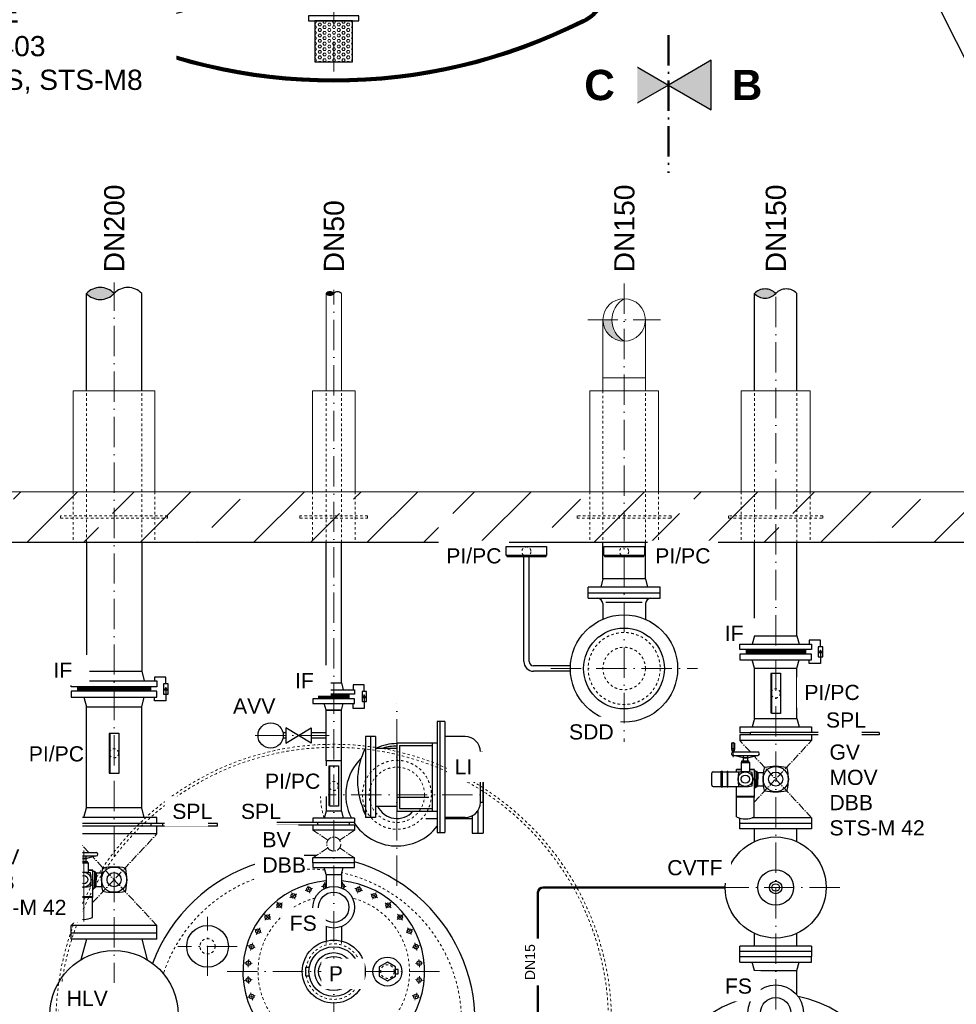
# Model space of a CAD drawing. Header units: millimetres. Extents: x -48448 to 452754, y -13941 to 17062.
# Tile 3 of 256: x -44938 to -41229, y -4663 to -765. Entities that reach past the tile are written whole.
import ezdxf

# ---------------------------------------------------------------- set-up
doc = ezdxf.new("R2010")
doc.units = ezdxf.units.MM
for name, pattern in [('ACAD_ISO10W100', [18, 12, -3, 0, -3]), ('DASHDOT', [25.4, 12.7, -6.35, 0, -6.35]), ('JIS_02_1.0', [2, 1, -1]), ('STRICHPUNKT', [25.4, 12.7, -6.35, 0, -6.35])]:
    doc.linetypes.add(name, pattern=pattern)
for name, color, linetype in [('0_POL_masch Installation Bestand', 7, 'Continuous'), ('Beschriftung', 7, 'Continuous'), ('Detail Rohrdurchführung', 7, 'Continuous')]:
    doc.layers.add(name, color=color, linetype=linetype)
doc.styles.add('LBB3.5M1000', font='isocp.shx', dxfattribs={"height": 3.5})

msp = doc.modelspace()

# ---------------------------------------------------------------- hatches: boundary and pattern name
at = {"lineweight": 5}
h = msp.add_hatch(dxfattribs=at)
h.set_pattern_fill('GENERAL_HEXAGON', color=256, scale=50, pattern_type=2)
h.set_pattern_definition([(0, (13397.032, 4969.994), (0, 10.8253175), [6.25, -12.5]), (120, (13397.032, 4969.994), (-9.375, -5.4126588), [6.25, -12.5]), (60, (13403.282, 4969.994), (-9.375, 5.4126588), [6.25, -12.5])])
h.paths.add_polyline_path([(-43769.914, -931.225), (-43619.914, -931.225), (-43619.914, -769.225), (-43769.914, -769.225)])
h = msp.add_hatch(color=256)
h.dxf.hatch_style = 1
h.paths.add_polyline_path([(-42544.617, -1869.155, 0.41421356), (-42628.767, -1953.305), (-42593.149, -1953.305, -0.2677013)])
h.paths.add_polyline_path([(-42544.617, -1869.155, 0.41421356), (-42628.767, -1953.305, 0.41421356), (-42544.617, -2037.455, -0.57673362)])
at = {"lineweight": 13}
h = msp.add_hatch(dxfattribs=at)
h.set_pattern_fill('ANSI33', color=256, scale=50, style=0)
h.set_pattern_definition([(45, (37598.9, -1596.67), (-224.5064, 224.5064), []), (45, (37823.42, -1596.67), (-224.5064, 224.5064), [158.75, -79.375])])
h.paths.add_polyline_path([(-45444.617, -2633.305), (-47794.617, -2633.305), (-47794.617, -6833.305), (-43694.617, -6833.305), (-43694.617, -6633.305), (-47594.617, -6633.305), (-47594.617, -2833.305), (-45444.617, -2833.305)])
h.paths.add_polyline_path([(-44564.617, -2633.305), (-45444.617, -2633.305), (-45444.617, -2833.305), (-44564.617, -2833.305)], flags=17)
h.paths.add_polyline_path([(-43694.617, -2633.305), (-44564.617, -2633.305), (-44564.617, -2833.305), (-43694.617, -2833.305)])
h.paths.add_polyline_path([(-41944.617, -2633.305), (-43694.617, -2633.305), (-43694.617, -2833.305), (-41944.617, -2833.305)], flags=17)
h.paths.add_polyline_path([(-39594.617, -2633.305), (-41944.617, -2633.305), (-41944.617, -2833.305), (-39794.617, -2833.305), (-39794.617, -6633.305), (-43694.617, -6633.305), (-43694.617, -6833.305), (-39594.617, -6833.305)])
at = {"lineweight": 5}
h = msp.add_hatch(dxfattribs=at)
h.set_pattern_fill('NET3', color=256)
h.set_pattern_definition([(0, (3174.2916, -56.877), (0, 3.175), []), (60, (3174.2916, -56.877), (-2.74963066, 1.5875), []), (120, (3174.2916, -56.877), (-2.74963066, -1.5875), [])])
h.paths.add_polyline_path([(-42062.117, -3258.306), (-42062.117, -3276.306), (-41827.117, -3276.306), (-41827.117, -3258.306)])
at = {"linetype": 'Continuous', "lineweight": -2, "ltscale": 10}
h = msp.add_hatch(color=256, dxfattribs=at)
h.dxf.hatch_style = 1
h.paths.add_polyline_path([(-41767.113, -3261.059), (-41772.524, -3270.43), (-41761.703, -3270.43)])
at = {"lineweight": 5}
h = msp.add_hatch(dxfattribs=at)
h.set_pattern_fill('NET3', color=256)
h.paths.add_polyline_path([(-44564.617, -3406.305), (-44709.483, -3406.305), (-44709.483, -3423.305), (-44564.617, -3423.305)])
h.paths.add_polyline_path([(-44419.751, -3406.305), (-44564.617, -3406.305), (-44564.617, -3423.305), (-44419.751, -3423.305)])
at = {"linetype": 'Continuous', "lineweight": -2, "ltscale": 10}
h = msp.add_hatch(color=256, dxfattribs=at)
h.dxf.hatch_style = 1
h.paths.add_polyline_path([(-44359.748, -3408.558), (-44365.158, -3417.929), (-44354.337, -3417.929)])
at = {"lineweight": 5}
h = msp.add_hatch(dxfattribs=at)
h.set_pattern_fill('NET3', color=256)
h.set_pattern_definition([(0, (-361.105, -183.0694), (0, 3.175), []), (60, (-361.105, -183.0694), (-2.74963066, 1.5875), []), (120, (-361.105, -183.0694), (-2.74963066, -1.5875), [])])
h.paths.add_polyline_path([(-43754.617, -3435.305), (-43754.617, -3453.305), (-43634.617, -3453.305), (-43634.617, -3435.305)])
at = {"linetype": 'Continuous', "lineweight": -2, "ltscale": 10}
h = msp.add_hatch(color=256, dxfattribs=at)
h.dxf.hatch_style = 1
h.paths.add_polyline_path([(-43573.788, -3438.058), (-43579.199, -3447.429), (-43568.378, -3447.429)])
at = {"layer": 'Beschriftung'}
h = msp.add_hatch(color=256, dxfattribs=at)
h.dxf.hatch_style = 1
h.paths.add_polyline_path([(-42369.363, -1023.307), (-42539.058, -1121.28), (-42539.058, -925.333)])

# ---------------------------------------------------------------- linework, layer by layer
at = {"linetype": 'ACAD_ISO10W100', "lineweight": 18, "ltscale": 10}
for p, q in [((-43694.914, -970.274), (-43694.914, 999.573)), ((-44564.617, -1796.781), (-44564.617, -7164.129)), ((-42544.617, -1808.795), (-42544.617, -3624.217)), ((-41944.617, -5583.512), (-41944.617, -1808.795)), ((-43694.617, -6935.078), (-43694.617, -1834.336)), ((-42835.529, -3333.305), (-42253.706, -3333.305)), ((-43444.617, -4193.991), (-43444.617, -3472.619)), ((-44006.413, -3598.305), (-43712.904, -3598.305)), ((-43805.303, -3833.305), (-43083.931, -3833.305)), ((-43788.854, -4222.649), (-43797.774, -4193.242)), ((-43727.184, -4202.653), (-43729.449, -4179.651)), ((-43662.051, -4202.653), (-43659.785, -4179.651)), ((-43600.381, -4222.649), (-43591.46, -4193.242)), ((-41690.618, -4200.306), (-42198.617, -4200.306)), ((-43847.649, -4247.003), (-43862.135, -4219.901)), ((-43541.586, -4247.003), (-43527.099, -4219.901)), ((-43900.563, -4282.359), (-43920.059, -4258.604)), ((-43488.671, -4282.359), (-43469.176, -4258.604)), ((-44194.617, -4550.686), (-44194.617, -4315.925)), ((-43945.563, -4327.359), (-43969.318, -4307.864)), ((-43443.671, -4327.359), (-43419.916, -4307.864)), ((-43980.92, -4380.274), (-44008.021, -4365.787)), ((-43408.315, -4380.274), (-43381.213, -4365.787)), ((-44077.237, -4433.305), (-44311.998, -4433.305)), ((-44005.273, -4439.069), (-44034.681, -4430.148)), ((-43354.554, -4430.148), (-43383.961, -4439.069)), ((-44017.689, -4501.486), (-44048.271, -4498.473)), ((-43371.546, -4501.486), (-43340.963, -4498.474)), ((-44116.267, -4533.305), (-43272.968, -4533.305)), ((-44017.689, -4565.125), (-44048.271, -4568.137)), ((-43371.546, -4565.125), (-43340.963, -4568.137)), ((-44005.273, -4627.542), (-44034.681, -4636.462)), ((-43383.961, -4627.542), (-43354.554, -4636.462))]:
    msp.add_line(p, q, dxfattribs=at)
at = {"lineweight": 13}
for p, q in [((-42628.767, -2182.305), (-42460.467, -2182.305)), ((-42628.767, -2182.305), (-42628.767, -2233.305)), ((-42460.467, -2233.305), (-42460.467, -2182.305)), ((-44726.567, -2633.305), (-44726.567, -2233.305)), ((-44726.567, -2233.305), (-44402.667, -2233.305)), ((-44402.667, -2233.305), (-44402.667, -2633.305)), ((-43778.767, -2633.305), (-43778.767, -2233.305)), ((-43778.767, -2233.305), (-43610.467, -2233.305)), ((-43610.467, -2233.305), (-43610.467, -2633.305)), ((-42681.117, -2633.305), (-42681.117, -2233.305)), ((-42681.117, -2233.305), (-42408.117, -2233.305)), ((-42408.117, -2233.305), (-42408.117, -2633.305)), ((-42081.117, -2633.305), (-42081.117, -2233.305)), ((-42081.117, -2233.305), (-41808.117, -2233.305)), ((-41808.117, -2233.305), (-41808.117, -2633.305)), ((-47794.617, -2633.305), (-39594.617, -2633.305))]:
    msp.add_line(p, q, dxfattribs=at)
at = {"linetype": 'JIS_02_1.0', "lineweight": 18, "ltscale": 10}
for p, q in [((-44674.167, -2833.305), (-44674.167, -2233.305)), ((-44455.067, -2833.305), (-44455.067, -2233.305)), ((-43724.767, -2833.305), (-43724.767, -2233.305)), ((-43664.467, -2833.305), (-43664.467, -2233.305)), ((-42628.767, -2233.305), (-42628.767, -2833.305)), ((-42460.467, -2833.305), (-42460.467, -2233.305)), ((-42028.768, -2833.305), (-42028.768, -2233.305)), ((-41860.468, -2833.305), (-41860.468, -2233.305)), ((-44726.567, -2633.305), (-44726.567, -2833.305)), ((-44402.667, -2633.305), (-44402.667, -2833.305)), ((-43778.767, -2633.305), (-43778.767, -2833.305)), ((-43610.467, -2633.305), (-43610.467, -2833.305)), ((-42681.117, -2633.305), (-42681.117, -2833.305)), ((-42408.117, -2633.305), (-42408.117, -2833.305)), ((-42081.117, -2633.305), (-42081.117, -2833.305)), ((-41808.117, -2633.305), (-41808.117, -2833.305)), ((-43724.767, -4412.302), (-43724.767, -4427.518)), ((-43664.467, -4412.302), (-43664.467, -4427.518))]:
    msp.add_line(p, q, dxfattribs=at)
for p, q in [((-47594.617, -2833.305), (-39794.617, -2833.305)), ((-44674.167, -2833.305), (-44674.167, -3344.305)), ((-44455.067, -2833.305), (-44455.067, -3344.305)), ((-42628.767, -2978.305), (-42628.767, -2833.305)), ((-42460.467, -2978.305), (-42460.467, -2833.305)), ((-42628.767, -2978.305), (-42637.61, -3011.305)), ((-42460.467, -2978.305), (-42628.767, -2978.305)), ((-42460.467, -2978.305), (-42451.625, -3011.305)), ((-42402.117, -3011.305), (-42687.117, -3011.305)), ((-42687.117, -3055.305), (-42687.117, -3011.305)), ((-42687.117, -3033.305), (-42402.117, -3033.305)), ((-42402.117, -3055.305), (-42402.117, -3011.305)), ((-42687.117, -3055.305), (-42402.117, -3055.305)), ((-42629.617, -3075.305), (-42629.617, -3138.274)), ((-42472.697, -3072.602), (-42617.787, -3072.602)), ((-42459.617, -3075.305), (-42459.617, -3138.82)), ((-43724.767, -3390.305), (-43732.117, -3417.305)), ((-43724.767, -3390.305), (-43664.467, -3390.305)), ((-43664.467, -3390.305), (-43657.117, -3417.305)), ((-44709.483, -3406.305), (-44709.483, -3423.305)), ((-44419.751, -3406.305), (-44419.751, -3423.305)), ((-43754.617, -3435.305), (-43754.617, -3453.305)), ((-43634.617, -3435.305), (-43634.617, -3453.305)), ((-44455.067, -3885.305), (-44455.067, -3485.305)), ((-43724.767, -3498.305), (-43732.117, -3471.305)), ((-43664.467, -3498.305), (-43724.767, -3498.305)), ((-43724.767, -3498.305), (-43664.467, -3498.305)), ((-43664.467, -3498.305), (-43657.117, -3471.305)), ((-43664.467, -3698.305), (-43724.767, -3698.305)), ((-43777.117, -3925.305), (-43777.117, -3943.305)), ((-43612.117, -3925.305), (-43777.117, -3925.305)), ((-43724.767, -3898.305), (-43732.002, -3925.305)), ((-43664.467, -3898.305), (-43724.767, -3898.305)), ((-43664.467, -3898.305), (-43657.233, -3925.305)), ((-43612.117, -3925.305), (-43612.117, -3943.305)), ((-43932.117, -3953.305), (-43932.117, -3943.305)), ((-43632.117, -3943.305), (-43932.117, -3943.305)), ((-43932.117, -3953.305), (-43932.117, -3943.305)), ((-43612.117, -3953.305), (-43932.117, -3953.305)), ((-43777.117, -3953.305), (-43777.117, -3973.305)), ((-43612.117, -3973.305), (-43777.117, -3973.305)), ((-43757.117, -3953.305), (-43757.117, -3943.305)), ((-43612.117, -3943.305), (-43632.117, -3943.305)), ((-43632.117, -3953.305), (-43632.117, -3943.305)), ((-43612.117, -3953.305), (-43612.117, -3973.305)), ((-43724.767, -4148.305), (-43732.117, -4121.305)), ((-43664.467, -4148.305), (-43657.117, -4121.305)), ((-43724.767, -4148.305), (-43664.467, -4148.305)), ((-43724.767, -4148.305), (-43724.767, -4201.66)), ((-43664.467, -4148.305), (-43664.467, -4201.66)), ((-43724.767, -4355.247), (-43724.767, -4412.302)), ((-43664.467, -4355.247), (-43664.467, -4412.302))]:
    msp.add_line(p, q)
at = {"linetype": 'Continuous', "ltscale": 10}
for p, q in [((-43724.767, -3390.305), (-43724.767, -2833.305)), ((-43664.467, -3390.305), (-43664.467, -2833.305)), ((-42028.767, -3203.306), (-42028.768, -2833.305)), ((-41860.468, -3203.306), (-41860.468, -2833.305)), ((-42757.475, -3322.655), (-42903.117, -3322.655)), ((-42757.475, -3343.955), (-42903.117, -3343.955)), ((-42028.768, -3531.306), (-42028.768, -3331.306)), ((-42028.768, -3331.306), (-41860.468, -3331.306)), ((-41860.468, -3531.306), (-41860.468, -3331.306)), ((-43724.767, -3698.305), (-43724.767, -3498.305)), ((-43664.467, -3698.305), (-43664.467, -3498.305)), ((-43254.617, -3543.064), (-43284.617, -3543.064)), ((-43284.617, -3543.064), (-43284.617, -3983.064)), ((-43274.617, -3543.064), (-43274.617, -3983.064)), ((-43254.617, -3543.064), (-43254.617, -3983.064)), ((-42028.768, -3531.306), (-42037.118, -3564.306)), ((-42028.768, -3531.306), (-41860.468, -3531.306)), ((-41860.468, -3531.306), (-41852.118, -3564.306)), ((-42087.118, -3564.306), (-42087.118, -3586.306)), ((-42087.118, -3564.306), (-41802.118, -3564.306)), ((-42087.118, -3586.306), (-42044.617, -3586.306)), ((-42044.617, -3596.306), (-42044.617, -3586.306)), ((-41534.618, -3586.306), (-42044.617, -3586.306)), ((-41802.118, -3564.306), (-41802.118, -3586.306)), ((-41534.618, -3586.306), (-41534.618, -3596.306)), ((-43568.767, -3603.065), (-43568.767, -3679.222)), ((-43528.767, -3603.065), (-43568.767, -3603.065)), ((-43548.767, -3603.065), (-43548.767, -3923.065)), ((-43528.767, -3603.065), (-43528.767, -3923.065)), ((-43174.117, -3603.065), (-43254.617, -3603.065)), ((-41534.618, -3596.306), (-42087.118, -3596.306)), ((-42087.118, -3596.306), (-42087.118, -3618.306)), ((-41802.118, -3618.306), (-42087.118, -3618.306)), ((-41802.118, -3596.306), (-41802.118, -3618.306)), ((-43528.767, -3648.065), (-43444.617, -3648.065)), ((-43444.617, -3628.065), (-43284.617, -3628.065)), ((-43444.617, -3628.065), (-43444.617, -3898.065)), ((-43434.617, -3638.065), (-43434.617, -3888.065)), ((-43434.617, -3638.065), (-43304.617, -3638.065)), ((-43304.617, -3628.065), (-43304.617, -3898.065)), ((-43114.117, -3663.065), (-43104.117, -3663.065)), ((-43114.117, -3863.065), (-43114.117, -3663.065)), ((-43104.117, -3663.065), (-43104.117, -3863.065)), ((-43724.767, -3698.305), (-43724.767, -3898.305)), ((-43664.467, -3898.305), (-43664.467, -3698.305)), ((-43568.767, -3679.222), (-43568.767, -3923.065)), ((-43104.117, -3700.565), (-43102.617, -3700.565)), ((-43102.617, -3700.565), (-43102.617, -3985.565)), ((-44684.349, -3923.305), (-44674.167, -3885.305)), ((-44455.067, -3885.305), (-44674.167, -3885.305)), ((-44444.885, -3923.305), (-44455.067, -3885.305)), ((-43528.767, -3878.065), (-43444.617, -3878.065)), ((-43444.617, -3898.065), (-43284.617, -3898.065)), ((-43434.617, -3888.065), (-43304.617, -3888.065)), ((-43124.617, -3896.973), (-43124.617, -3985.565)), ((-43114.117, -3863.065), (-43104.117, -3863.065)), ((-44734.617, -3947.305), (-44734.617, -3923.305)), ((-44394.617, -3923.305), (-44734.617, -3923.305)), ((-44394.617, -3947.305), (-44394.617, -3923.305)), ((-43528.767, -3923.065), (-43568.767, -3923.065)), ((-43329.617, -3927.215), (-43284.617, -3927.215)), ((-43174.117, -3923.065), (-43254.617, -3923.065)), ((-43254.617, -3927.215), (-43146.109, -3927.215)), ((-43146.617, -3916.391), (-43146.617, -3985.565)), ((-42087.117, -3968.306), (-42087.117, -3925.395)), ((-41802.118, -3924.306), (-42037.982, -3924.306)), ((-41802.118, -3924.306), (-41802.118, -3968.306)), ((-44154.617, -3947.305), (-44734.617, -3947.305)), ((-44734.617, -3987.305), (-44734.617, -3957.305)), ((-44154.617, -3957.305), (-44734.617, -3957.305)), ((-44712.117, -3957.305), (-44712.117, -3947.305)), ((-44417.117, -3957.305), (-44417.117, -3947.305)), ((-44394.617, -3981.305), (-44394.617, -3957.305)), ((-44394.617, -3987.305), (-44394.617, -3957.305)), ((-44372.117, -3957.305), (-44372.117, -3947.305)), ((-44154.617, -3957.305), (-44154.617, -3947.305)), ((-41802.118, -3946.306), (-42087.118, -3946.306)), ((-41802.118, -3968.306), (-42087.117, -3968.306)), ((-42028.767, -4018.871), (-42028.767, -3968.306)), ((-41860.466, -4018.872), (-41860.467, -3968.305)), ((-44394.617, -3987.305), (-44734.617, -3987.305)), ((-43284.617, -3983.064), (-43254.617, -3983.064)), ((-43146.617, -3985.565), (-43102.617, -3985.565)), ((-43612.117, -4083.305), (-43777.117, -4083.305)), ((-43777.117, -4103.305), (-43777.117, -4083.305)), ((-43612.117, -4103.305), (-43612.117, -4083.305)), ((-44394.617, -4351.305), (-44734.617, -4351.305)), ((-44734.617, -4405.305), (-44734.617, -4351.305)), ((-44394.617, -4405.305), (-44394.617, -4351.305)), ((-44394.617, -4381.305), (-44734.617, -4381.305)), ((-42028.767, -4432.306), (-42028.767, -4381.741)), ((-41860.459, -4432.304), (-41860.46, -4381.737)), ((-44394.617, -4405.305), (-44734.617, -4405.305)), ((-44674.167, -4405.305), (-44695.884, -4486.354)), ((-44455.067, -4405.305), (-44433.35, -4486.354))]:
    msp.add_line(p, q, dxfattribs=at)
at = {"linetype": 'Continuous', "lineweight": -2, "ltscale": 10}
for p, q in [((-42941.767, -3305.305), (-42941.767, -2889.266)), ((-42920.467, -3305.305), (-42920.467, -2889.266)), ((-41860.467, -3203.306), (-41852.117, -3236.306)), ((-41827.117, -3258.306), (-41827.117, -3276.306)), ((-42028.767, -3331.306), (-42037.117, -3298.306)), ((-41860.467, -3331.306), (-41852.117, -3298.306)), ((-42028.767, -3331.306), (-41860.467, -3331.306)), ((-41802.118, -4432.306), (-42087.117, -4432.306)), ((-42087.117, -4454.305), (-42087.117, -4432.306)), ((-41802.118, -4432.306), (-41802.118, -4454.305)), ((-41802.118, -4454.305), (-42087.117, -4454.305)), ((-42087.117, -4473.305), (-42087.117, -4454.305)), ((-42087.117, -4473.305), (-41802.117, -4473.305)), ((-42087.117, -4495.305), (-42087.117, -4473.305)), ((-41802.118, -4454.305), (-41802.118, -4473.305)), ((-41802.117, -4495.305), (-41802.117, -4473.305)), ((-42087.117, -4495.305), (-41802.117, -4495.305)), ((-42028.767, -4528.305), (-42037.117, -4495.305)), ((-41860.467, -4528.305), (-41852.117, -4495.305)), ((-42028.767, -4625.462), (-42028.767, -4528.305)), ((-42028.767, -4528.305), (-41860.467, -4528.305)), ((-41860.467, -4625.462), (-41860.467, -4528.305))]:
    msp.add_line(p, q, dxfattribs=at)
at = {"ltscale": 10}
for p, q in [((-43784.617, -3628.305), (-43884.617, -3568.305)), ((-43884.617, -3628.305), (-43784.617, -3568.305)), ((-43884.617, -3568.305), (-43884.617, -3628.305)), ((-43784.617, -3568.305), (-43784.617, -3628.305)), ((-43884.617, -3587.655), (-43895.765, -3587.655)), ((-43884.617, -3608.955), (-43895.765, -3608.955)), ((-43724.767, -3587.655), (-43784.617, -3587.655)), ((-43724.767, -3608.955), (-43784.617, -3608.955))]:
    msp.add_line(p, q, dxfattribs=at)
at = {"linetype": 'ACAD_ISO10W100', "lineweight": 18, "ltscale": 2.5}
for p, q in [((-42044.762, -3663.782), (-42087.117, -3618.306)), ((-42029.578, -3862.527), (-41802.117, -3618.306)), ((-41802.117, -3924.306), (-42029.574, -3680.09)), ((-43717.795, -4012.854), (-43777.117, -3973.305)), ((-43612.117, -3973.305), (-43671.44, -4012.854)), ((-44665.052, -4061.781), (-44734.617, -3987.305)), ((-44649.578, -4260.263), (-44394.617, -3987.305)), ((-43717.795, -4043.757), (-43777.117, -4083.305)), ((-43612.117, -4083.305), (-43671.44, -4043.757)), ((-44394.617, -4351.305), (-44649.771, -4078.141)), ((-44734.617, -4351.305), (-44708.252, -4323.079))]:
    msp.add_line(p, q, dxfattribs=at)
at = {"linetype": 'DASHDOT', "ltscale": 10}
msp.add_line((-43444.617, -3843.065), (-43274.42, -3843.065), dxfattribs=at)
at = {"lineweight": 50}
msp.add_line((-42885.915, -5251.779), (-42885.915, -4220.306), dxfattribs=at)
at = {"linetype": 'Continuous', "lineweight": -2, "ltscale": 10}
for points in [[(-43794.914, -769.225), (-43594.914, -769.225), (-43594.914, -749.225), (-43794.914, -749.225)], [(-43769.914, -931.225), (-43619.914, -931.225), (-43619.914, -769.225), (-43769.914, -769.225)], [(-41776.104, -3287.554), (-41758.122, -3287.554), (-41758.122, -3247.059), (-41776.104, -3247.059)], [(-41767.113, -3261.059), (-41772.524, -3270.43), (-41761.703, -3270.43)], [(-42087.117, -3298.306), (-41802.117, -3298.306), (-41802.117, -3276.306), (-42087.117, -3276.306)], [(-44368.739, -3435.053), (-44350.757, -3435.053), (-44350.757, -3394.558), (-44368.739, -3394.558)], [(-44359.748, -3408.558), (-44365.158, -3417.929), (-44354.337, -3417.929)], [(-43582.779, -3464.553), (-43564.797, -3464.553), (-43564.797, -3424.058), (-43582.779, -3424.058)], [(-43573.788, -3438.058), (-43579.199, -3447.429), (-43568.378, -3447.429)]]:
    msp.add_lwpolyline(points, close=True, dxfattribs=at)
at = {"linetype": 'JIS_02_1.0', "lineweight": 18, "ltscale": 10}
for points in [[(-44776.567, -2738.305), (-44352.667, -2738.305), (-44352.667, -2728.305), (-44776.567, -2728.305)], [(-43828.767, -2738.305), (-43560.467, -2738.305), (-43560.467, -2728.305), (-43828.767, -2728.305)], [(-42731.117, -2738.305), (-42358.117, -2738.305), (-42358.117, -2728.305), (-42731.117, -2728.305)], [(-42131.117, -2738.305), (-41758.117, -2738.305), (-41758.117, -2728.305), (-42131.117, -2728.305)]]:
    msp.add_lwpolyline(points, close=True, dxfattribs=at)
at = {"linetype": 'Continuous', "ltscale": 10}
for points in [[(-42624.617, -2885.439), (-42624.617, -2850.683), (-42464.617, -2850.683), (-42464.617, -2885.439)], [(-42622.608, -2885.439), (-42622.608, -2889.266), (-42466.626, -2889.266), (-42466.626, -2885.439)], [(-41960.145, -3351.307), (-41925.39, -3351.307), (-41925.39, -3511.306), (-41960.145, -3511.306)], [(-41960.145, -3353.316), (-41963.972, -3353.316), (-41963.972, -3509.297), (-41960.145, -3509.297)], [(-44580.145, -3591.015), (-44583.972, -3591.015), (-44583.972, -3746.996), (-44580.145, -3746.996)], [(-44580.145, -3589.006), (-44545.39, -3589.006), (-44545.39, -3749.005), (-44580.145, -3749.005)], [(-43710.145, -3720.315), (-43713.972, -3720.315), (-43713.972, -3876.296), (-43710.145, -3876.296)], [(-43710.145, -3718.306), (-43675.39, -3718.306), (-43675.39, -3878.305), (-43710.145, -3878.305)]]:
    msp.add_lwpolyline(points, close=True, dxfattribs=at)
at = {"linetype": 'Continuous', "lineweight": -2, "ltscale": 10}
for points in [[(-41767.113, -3247.059), (-41767.113, -3220.634), (-41811.66, -3220.634), (-41811.66, -3236.306)], [(-41767.113, -3267.306), (-41767.113, -3313.979), (-41811.66, -3313.979), (-41811.66, -3298.306)], [(-44359.748, -3394.558), (-44359.748, -3368.133), (-44404.294, -3368.133), (-44404.294, -3382.305)], [(-44359.748, -3414.805), (-44359.748, -3461.478), (-44404.294, -3461.478), (-44404.294, -3447.305)], [(-43573.788, -3424.058), (-43573.788, -3397.633), (-43618.335, -3397.633), (-43618.335, -3417.305)], [(-43573.788, -3444.305), (-43573.788, -3490.978), (-43618.335, -3490.978), (-43618.335, -3471.305)]]:
    msp.add_lwpolyline(points, dxfattribs=at)
for points in [[(-44684.349, -3382.305), (-44674.167, -3344.305), (-44455.067, -3344.305), (-44444.885, -3382.305)], [(-44684.349, -3447.305), (-44674.167, -3485.305), (-44455.067, -3485.305), (-44444.885, -3447.305)], [(-43791.787, -4517.17), (-43807.049, -4517.17), (-43807.049, -4549.441), (-43791.787, -4549.441)], [(-43450.266, -4541.503), (-43438.97, -4541.503), (-43438.97, -4525.107), (-43450.266, -4525.107)]]:
    msp.add_lwpolyline(points)
for points in [[(-44734.617, -3382.305), (-44394.617, -3382.305), (-44394.617, -3406.305), (-44734.617, -3406.305)], [(-44734.617, -3447.305), (-44394.617, -3447.305), (-44394.617, -3423.305), (-44734.617, -3423.305)], [(-43777.117, -3417.305), (-43612.117, -3417.305), (-43612.117, -3435.305), (-43777.117, -3435.305)], [(-43777.117, -3471.305), (-43612.117, -3471.305), (-43612.117, -3453.305), (-43777.117, -3453.305)], [(-43777.117, -4121.305), (-43612.117, -4121.305), (-43612.117, -4103.305), (-43777.117, -4103.305)], [(-43482.266, -4570.256), (-43450.266, -4551.781), (-43450.266, -4514.83), (-43482.266, -4496.355), (-43514.266, -4514.83), (-43514.266, -4551.781)]]:
    msp.add_lwpolyline(points, close=True)
at = {"linetype": 'JIS_02_1.0', "lineweight": 18, "ltscale": 10}
for centre, radius in [((-42931.742, -2869.911), 18), ((-42544.617, -2869.911), 18), ((-42544.617, -3333.305), 142.5), ((-42544.617, -3333.305), 84.15), ((-41944.617, -3431.306), 18), ((-44564.617, -3669.006), 18), ((-43444.617, -3833.305), 136.5), ((-43444.617, -3833.305), 109.55), ((-43694.617, -3798.305), 18), ((-44194.617, -4433.305), 30.15), ((-43694.617, -4533.305), 110), ((-43482.266, -4533.305), 26.9)]:
    msp.add_circle(centre, radius, dxfattribs=at)
for centre, radius in [((-42545.242, -3333.305), 212.5), ((-42545.242, -3333.305), 160), ((-43793.314, -4207.946), 9), ((-43694.617, -4278.454), 82.5), ((-43595.92, -4207.946), 9), ((-43854.892, -4233.452), 9), ((-43694.617, -4278.454), 60), ((-43534.342, -4233.452), 9), ((-43910.311, -4270.482), 9), ((-43478.924, -4270.482), 9), ((-43957.441, -4317.612), 9), ((-43431.794, -4317.612), 9), ((-44194.617, -4433.305), 82.5), ((-43994.471, -4373.03), 9), ((-43394.764, -4373.03), 9), ((-44019.977, -4434.609), 9), ((-43694.617, -4533.305), 124.703), ((-43694.617, -4533.305), 98.5), ((-43369.258, -4434.609), 9), ((-44564.617, -4703.805), 254), ((-43694.914, -4533.305), 75), ((-43694.617, -4533.305), 60.297), ((-43482.266, -4533.305), 57.5), ((-44032.98, -4499.98), 9), ((-43356.254, -4499.98), 9), ((-44032.98, -4566.631), 9), ((-43356.254, -4566.631), 9), ((-44019.977, -4632.002), 9), ((-43369.258, -4632.002), 9)]:
    msp.add_circle(centre, radius)
at = {"ltscale": 10}
msp.add_circle((-43944.617, -3598.305), 50, dxfattribs=at)
at = {"color": 253, "linetype": 'JIS_02_1.0', "lineweight": 18, "ltscale": 10}
for radius in [1100, 1088]:
    msp.add_circle((-43694.617, -4733.305), radius, dxfattribs=at)
at = {"linetype": 'ACAD_ISO10W100', "lineweight": 18, "ltscale": 2.5}
msp.add_circle((-43694.617, -4028.305), 27.856, dxfattribs=at)
at = {"linetype": 'Continuous', "ltscale": 10}
for radius in [199.999, 70.373, 25, 15]:
    msp.add_circle((-41944.617, -4200.306), radius, dxfattribs=at)
at = {"linetype": 'Continuous', "lineweight": -2, "ltscale": 10}
for radius in [110, 60]:
    msp.add_circle((-41944.617, -4696.305), radius, dxfattribs=at)
for centre, radius, start, end in [((-44594.914, -596.633), 200, 180, 243.256316), ((-42794.914, -596.633), 200, 296.743684, 0), ((-42649.617, -3075.305), 20, 0, 90), ((-42439.617, -3075.305), 20, 90, 180), ((-43319.439, -3778.065), 281.184, 152.462408, 207.537589), ((-43444.617, -3833.305), 202.5, 90, 113.827072), ((-43444.617, -3833.305), 202.5, 134.235256, 207.021254), ((-43444.617, -3843.065), 84.15, 204.577514, 319.186814), ((-43444.617, -3833.305), 202.5, 212.902418, 322.19705), ((-43794.617, -4733.305), 660, 87.274784, 91.469463), ((-43794.617, -4733.305), 660, 107.441258, 159.354139), ((-43794.617, -4733.305), 660, 335.375682, 73.947672), ((-43694.617, -4533.305), 360, 94.804149, 85.195851), ((-43727.943, -4194.943), 9, 69.337186, 258.892118), ((-43661.291, -4194.943), 9, 281.107746, 110.663071), ((-41944.617, -5083.305), 460, 101.191939, 78.808061)]:
    msp.add_arc(centre, radius, start, end)
at = {"lineweight": 13}
msp.add_arc((-42495.929, -1953.305), 97.22, 120.053011, 239.946989, dxfattribs=at)
at = {"linetype": 'Continuous', "lineweight": -2, "ltscale": 10}
for radius in [38.65, 17.35]:
    msp.add_arc((-42903.117, -3305.305), radius, 180, 270, dxfattribs=at)
at = {"linetype": 'Continuous', "ltscale": 10}
for centre, radius, start, end in [((-43174.117, -3663.065), 60, 0, 90), ((-43444.617, -3843.065), 202.5, 90, 105.642472), ((-43444.617, -3843.065), 142.5, 192.134669, 209.398333), ((-43174.117, -3863.065), 60, 270, 0)]:
    msp.add_arc(centre, radius, start, end, dxfattribs=at)
at = {"linetype": 'JIS_02_1.0', "lineweight": 18, "ltscale": 10}
for centre, radius, start, end in [((-43444.617, -3833.305), 302.5, 157.837199, 197.705964), ((-43794.617, -4733.305), 606, 83.834236, 91.600438), ((-43794.617, -4733.305), 606, 83.834236, 88.577925), ((-43794.617, -4733.305), 606, 109.052614, 161.528818), ((-43794.617, -4733.305), 606, 333.012546, 77.427495), ((-43694.617, -4533.305), 300, 104.345503, 75.654497)]:
    msp.add_arc(centre, radius, start, end, dxfattribs=at)
at = {"linetype": 'ACAD_ISO10W100', "lineweight": 18, "ltscale": 10}
for start, end in [(104.285467, 109.464521), (95.08747, 98.214521), (81.785467, 84.91253), (70.535467, 75.714521), (115.535467, 120.714521), (59.285467, 64.464521), (126.785467, 131.964521), (48.035467, 53.214521), (138.035467, 143.214521), (36.785467, 41.964521), (149.285467, 154.464521), (25.535467, 30.714521), (160.535467, 165.714521), (14.285467, 19.464521), (171.785467, 176.964521), (3.035467, 8.214521), (183.035467, 188.214521), (351.785467, 356.964521), (194.285467, 199.464521), (340.535467, 345.714521)]:
    msp.add_arc((-43694.617, -4533.305), 340, start, end, dxfattribs=at)
at = {"lineweight": 50}
msp.add_arc((-42865.915, -4220.306), 20, 90.000006, 180, dxfattribs=at)
at = {"layer": '0_POL_masch Installation Bestand', "linetype": 'STRICHPUNKT', "lineweight": 18, "ltscale": 0.1}
for p, q in [((-42113.424, -3683.754), (-42113.424, -3625.206)), ((-42113.424, -3677.153), (-42115.444, -3680.652)), ((-42113.424, -3677.153), (-42111.405, -3680.652)), ((-44733.424, -4081.753), (-44733.424, -4023.205)), ((-44684.398, -4053.403), (-44684.398, -4334.645)), ((-44733.424, -4075.152), (-44735.444, -4078.651)), ((-44733.424, -4075.152), (-44731.405, -4078.651))]:
    msp.add_line(p, q, dxfattribs=at)
at = {"layer": '0_POL_masch Installation Bestand'}
for p, q in [((-42107.853, -3628.684), (-42118.996, -3628.684)), ((-42118.996, -3628.684), (-42118.996, -3650.969)), ((-42118.996, -3650.969), (-42116.736, -3663.782)), ((-42107.853, -3650.969), (-42118.996, -3650.969)), ((-42110.113, -3663.782), (-42116.736, -3663.782)), ((-42113.424, -3663.782), (-42015.371, -3663.782)), ((-42107.853, -3650.969), (-42110.113, -3663.782)), ((-42107.853, -3628.684), (-42107.853, -3650.969)), ((-42113.424, -3677.153), (-42015.371, -3677.153)), ((-42072.755, -3687.181), (-42110.18, -3677.153)), ((-42081.112, -3705.009), (-42078.326, -3702.224)), ((-42078.326, -3699.438), (-42050.47, -3699.438)), ((-42078.326, -3702.224), (-42078.326, -3699.438)), ((-42078.326, -3702.224), (-42050.47, -3702.224)), ((-42072.755, -3677.153), (-42072.755, -3687.181)), ((-42056.041, -3687.181), (-42072.755, -3687.181)), ((-42072.755, -3688.296), (-42072.755, -3699.438)), ((-42056.041, -3688.296), (-42072.755, -3688.296)), ((-42069.969, -3687.181), (-42069.969, -3688.296)), ((-42058.827, -3687.181), (-42058.827, -3688.296)), ((-42056.041, -3677.153), (-42056.041, -3687.181)), ((-42056.041, -3687.181), (-42018.616, -3677.153)), ((-42056.041, -3688.296), (-42056.041, -3699.438)), ((-42050.47, -3702.224), (-42050.47, -3699.438)), ((-42047.684, -3705.009), (-42050.47, -3702.224)), ((-42191.978, -3742.058), (-42160.594, -3742.058)), ((-42160.594, -3803.341), (-42160.594, -3739.272)), ((-42160.594, -3739.272), (-42155.022, -3739.272)), ((-42157.808, -3739.272), (-42157.808, -3803.341)), ((-42155.022, -3803.341), (-42155.022, -3739.272)), ((-42155.022, -3742.058), (-42136.466, -3742.058)), ((-42136.466, -3739.272), (-42133.68, -3739.272)), ((-42136.466, -3739.272), (-42136.466, -3803.341)), ((-42133.68, -3803.341), (-42133.68, -3739.272)), ((-42133.68, -3742.058), (-42064.398, -3742.058)), ((-42100.054, -3742.058), (-42100.054, -3733.422)), ((-42081.112, -3733.422), (-42100.054, -3733.422)), ((-42081.112, -3735.094), (-42100.054, -3735.094)), ((-42081.112, -3705.009), (-42047.684, -3705.009)), ((-42081.112, -3705.009), (-42081.112, -3742.058)), ((-42047.684, -3705.009), (-42047.684, -3743.065)), ((-42028.742, -3733.422), (-42047.684, -3733.422)), ((-42028.742, -3735.094), (-42047.684, -3735.094)), ((-42028.742, -3842.268), (-42028.742, -3733.422)), ((-42028.742, -3737.879), (-42022.614, -3737.879)), ((-42022.614, -3737.879), (-42022.614, -3771.306)), ((-42022.614, -3740.665), (-42019.828, -3740.665)), ((-42019.828, -3740.665), (-42019.828, -3771.306)), ((-42019.828, -3740.665), (-42015.889, -3744.604)), ((-42197.549, -3794.984), (-42197.549, -3747.629)), ((-42022.614, -3804.734), (-42022.614, -3771.306)), ((-42019.828, -3801.948), (-42019.828, -3771.306)), ((-42015.889, -3744.604), (-42015.889, -3771.306)), ((-42015.889, -3744.604), (-41993.259, -3744.604)), ((-42015.889, -3798.009), (-42015.889, -3771.306)), ((-42191.978, -3800.555), (-42160.594, -3800.555)), ((-42155.022, -3803.341), (-42160.594, -3803.341)), ((-42155.022, -3800.555), (-42136.466, -3800.555)), ((-42133.68, -3803.341), (-42136.466, -3803.341)), ((-42133.68, -3800.555), (-42064.398, -3800.555)), ((-42100.054, -3842.268), (-42100.054, -3800.555)), ((-42028.742, -3804.734), (-42022.614, -3804.734)), ((-42022.614, -3801.948), (-42019.828, -3801.948)), ((-42019.828, -3801.948), (-42015.889, -3798.009)), ((-42015.889, -3798.009), (-41993.259, -3798.009)), ((-42028.742, -3839.482), (-42100.054, -3839.482)), ((-42028.742, -3842.268), (-42100.054, -3842.268)), ((-42099.218, -3921.141), (-42099.218, -3842.268)), ((-42029.578, -3921.141), (-42029.578, -3842.268)), ((-44727.853, -4026.683), (-44738.996, -4026.683)), ((-44738.996, -4026.683), (-44738.996, -4048.968)), ((-44738.996, -4048.968), (-44736.736, -4061.781)), ((-44727.853, -4048.968), (-44738.996, -4048.968)), ((-44727.853, -4048.968), (-44730.113, -4061.781)), ((-44727.853, -4026.683), (-44727.853, -4048.968)), ((-44730.113, -4061.781), (-44736.736, -4061.781)), ((-44733.424, -4061.781), (-44635.371, -4061.781)), ((-44733.424, -4075.152), (-44635.371, -4075.152)), ((-44692.755, -4085.18), (-44730.18, -4075.152)), ((-44692.755, -4075.152), (-44692.755, -4085.18)), ((-44676.041, -4085.18), (-44692.755, -4085.18)), ((-44692.755, -4086.295), (-44692.755, -4097.437)), ((-44676.041, -4086.295), (-44692.755, -4086.295)), ((-44689.969, -4085.18), (-44689.969, -4086.295)), ((-44678.827, -4085.18), (-44678.827, -4086.295)), ((-44676.041, -4075.152), (-44676.041, -4085.18)), ((-44676.041, -4085.18), (-44638.616, -4075.152)), ((-44676.041, -4086.295), (-44676.041, -4097.437)), ((-44720.054, -4140.057), (-44720.054, -4131.421)), ((-44701.112, -4131.421), (-44720.054, -4131.421)), ((-44701.112, -4103.008), (-44698.326, -4100.223)), ((-44701.112, -4103.008), (-44667.684, -4103.008)), ((-44701.112, -4103.008), (-44701.112, -4140.057)), ((-44698.326, -4097.437), (-44670.47, -4097.437)), ((-44698.326, -4100.223), (-44698.326, -4097.437)), ((-44698.326, -4100.223), (-44670.47, -4100.223)), ((-44670.47, -4100.223), (-44670.47, -4097.437)), ((-44667.684, -4103.008), (-44670.47, -4100.223)), ((-44667.684, -4103.008), (-44667.684, -4141.064)), ((-44648.742, -4131.421), (-44667.684, -4131.421)), ((-44648.742, -4240.267), (-44648.742, -4131.421)), ((-44817.549, -4192.983), (-44817.549, -4145.628)), ((-44811.978, -4140.057), (-44780.594, -4140.057)), ((-44780.594, -4201.34), (-44780.594, -4137.271)), ((-44780.594, -4137.271), (-44775.022, -4137.271)), ((-44777.808, -4137.271), (-44777.808, -4201.34)), ((-44775.022, -4201.34), (-44775.022, -4137.271)), ((-44775.022, -4140.057), (-44756.466, -4140.057)), ((-44756.466, -4137.271), (-44753.68, -4137.271)), ((-44756.466, -4137.271), (-44756.466, -4201.34)), ((-44753.68, -4201.34), (-44753.68, -4137.271)), ((-44753.68, -4140.057), (-44684.398, -4140.057)), ((-44701.112, -4133.093), (-44720.054, -4133.093)), ((-44648.742, -4133.093), (-44667.684, -4133.093)), ((-44648.742, -4135.878), (-44642.614, -4135.878)), ((-44642.614, -4135.878), (-44642.614, -4169.305)), ((-44642.614, -4138.664), (-44639.828, -4138.664)), ((-44642.614, -4202.733), (-44642.614, -4169.305)), ((-44639.828, -4138.664), (-44639.828, -4169.305)), ((-44639.828, -4138.664), (-44635.889, -4142.603)), ((-44639.828, -4199.947), (-44639.828, -4169.305)), ((-44635.889, -4142.603), (-44635.889, -4169.305)), ((-44635.889, -4142.603), (-44613.259, -4142.603)), ((-44635.889, -4196.008), (-44635.889, -4169.305)), ((-44811.978, -4198.554), (-44780.594, -4198.554)), ((-44775.022, -4201.34), (-44780.594, -4201.34)), ((-44775.022, -4198.554), (-44756.466, -4198.554)), ((-44753.68, -4201.34), (-44756.466, -4201.34)), ((-44753.68, -4198.554), (-44684.398, -4198.554)), ((-44720.054, -4240.267), (-44720.054, -4198.554)), ((-44648.742, -4202.733), (-44642.614, -4202.733)), ((-44642.614, -4199.947), (-44639.828, -4199.947)), ((-44639.828, -4199.947), (-44635.889, -4196.008)), ((-44635.889, -4196.008), (-44613.259, -4196.008)), ((-44648.742, -4237.481), (-44720.054, -4237.481)), ((-44648.742, -4240.267), (-44720.054, -4240.267)), ((-44719.218, -4319.14), (-44719.218, -4240.267)), ((-44649.578, -4319.14), (-44649.578, -4240.267))]:
    msp.add_line(p, q, dxfattribs=at)
for centre, radius in [((-42064.398, -3771.306), 29.249), ((-41944.617, -3771.306), 50.141), ((-42064.398, -3771.306), 16.249), ((-41944.617, -3771.306), 27.856), ((-44564.617, -4169.305), 50.141), ((-44684.398, -4169.305), 29.249), ((-44684.398, -4169.305), 16.249), ((-44564.617, -4169.305), 27.856)]:
    msp.add_circle(centre, radius, dxfattribs=at)
for centre, radius, start, end in [((-42113.424, -3670.468), 6.685, 90, 270), ((-42015.371, -3670.468), 6.685, 270, 90), ((-42191.978, -3747.629), 5.571, 90, 180), ((-42064.398, -3881.254), 139.197, 79.410809, 100.589196), ((-41756.135, -3771.306), 238.623, 169.41081, 190.589198), ((-41987.956, -3727.968), 2.786, 100.589196, 169.41081), ((-41944.617, -3959.788), 238.623, 79.410809, 100.589196), ((-41901.278, -3727.968), 2.786, 10.589195, 79.410809), ((-42133.099, -3771.306), 238.623, 349.410808, 10.589195), ((-41954.45, -3771.306), 139.197, 169.41081, 190.589198), ((-42089.679, -3746.025), 1.625, 100.589196, 169.41081), ((-42039.117, -3746.025), 1.625, 10.589195, 79.410809), ((-42174.346, -3771.306), 139.197, 349.410808, 10.589195), ((-42191.978, -3794.984), 5.571, 180, 270), ((-42089.679, -3796.587), 1.625, 190.589198, 259.410811), ((-42064.398, -3661.359), 139.197, 259.410811, 280.589198), ((-42039.117, -3796.587), 1.625, 280.589198, 349.410808), ((-41987.956, -3814.645), 2.786, 190.589198, 259.410811), ((-41944.617, -3582.824), 238.623, 259.410811, 280.589198), ((-41901.278, -3814.645), 2.786, 280.589198, 349.410808), ((-42064.398, -3841.421), 86.993, 246.405441, 293.594559), ((-44733.424, -4068.467), 6.685, 90, 270), ((-44635.371, -4068.467), 6.685, 270, 90), ((-44376.135, -4169.305), 238.623, 169.41081, 190.589198), ((-44607.956, -4125.967), 2.786, 100.589196, 169.41081), ((-44564.617, -4357.787), 238.623, 79.410809, 100.589196), ((-44521.278, -4125.967), 2.786, 10.589195, 79.410809), ((-44753.099, -4169.305), 238.623, 349.410808, 10.589195), ((-44811.978, -4145.628), 5.571, 90, 180), ((-44574.45, -4169.305), 139.197, 169.41081, 190.589198), ((-44709.679, -4144.024), 1.625, 100.589196, 169.41081), ((-44684.398, -4279.253), 139.197, 79.410809, 100.589196), ((-44659.117, -4144.024), 1.625, 10.589195, 79.410809), ((-44794.346, -4169.305), 139.197, 349.410808, 10.589195), ((-44811.978, -4192.983), 5.571, 180, 270), ((-44709.679, -4194.586), 1.625, 190.589198, 259.410811), ((-44684.398, -4059.358), 139.197, 259.410811, 280.589198), ((-44659.117, -4194.586), 1.625, 280.589198, 349.410808), ((-44607.956, -4212.644), 2.786, 190.589198, 259.410811), ((-44564.617, -3980.823), 238.623, 259.410811, 280.589198), ((-44521.278, -4212.644), 2.786, 280.589198, 349.410808), ((-44684.398, -4239.42), 86.993, 246.405441, 293.594559)]:
    msp.add_arc(centre, radius, start, end, dxfattribs=at)
at = {"layer": 'Beschriftung'}
msp.add_lwpolyline([(-42369.363, -1023.307), (-42539.058, -1121.28), (-42539.058, -925.333)], close=True, dxfattribs=at)
at = {"layer": 'Detail Rohrdurchführung'}
msp.add_line((-44791.264, -867.043), (-43787.907, -595.311), dxfattribs=at)

# ---------------------------------------------------------------- texts
at = {"layer": 'Beschriftung', "insert": (-42166.512, -963.054), "char_height": 120, "width": 195.94711, "attachment_point": 1, "style": 'LBB3.5M1000', "bg_fill": 2}
msp.add_mtext('\\pi47.714;{\\fArial|b1|i0|c0|p34;B}', dxfattribs=at)

# ---------------------------------------------------------------- next in the draw order: hatches: boundary and pattern name
at = {"layer": 'Beschriftung'}
h = msp.add_hatch(color=256, dxfattribs=at)
h.dxf.hatch_style = 1
h.paths.add_polyline_path([(-42369.363, -1023.307), (-42199.668, -1121.28), (-42199.668, -925.333)])

# ---------------------------------------------------------------- next in the draw order: linework, layer by layer
msp.add_lwpolyline([(-42369.363, -1023.307), (-42199.668, -1121.28), (-42199.668, -925.333)], close=True, dxfattribs=at)

# ---------------------------------------------------------------- next in the draw order: texts
at = {"layer": 'Beschriftung', "insert": (-48052.713, -1391.777), "char_height": 150, "width": 1682.94636, "attachment_point": 1, "style": 'LBB3.5M1000', "bg_fill": 2}
msp.add_mtext('\\pi74.897;{\\fArial|b1|i0|c0|p34;GROUND PLAN\\L\\P\\pi221.06;\\fArial|b1|i1|c0|p34;\\lGRUNDRISS}', dxfattribs=at)
at = {"layer": 'Beschriftung', "color": 1, "char_height": 60, "attachment_point": 1, "style": 'LBB3.5M1000', "bg_fill": 2}
for s, insert, width in [('{\\fArial|b0|i0|c0|p34;\\C256;PI/PC}', (-43249.209, -2857.179), 219.13903), ('{\\fArial|b0|i0|c0|p34;\\C256;PI/PC}', (-42421.625, -2857.179), 219.13903), ('{\\fArial|b0|i0|c0|p34;\\C256;IF}', (-42145.999, -3164.028), 111.95845), ('{\\fArial|b0|i0|c0|p34;\\C256;IF}', (-44804.466, -3310.027), 111.95845), ('{\\fArial|b0|i0|c0|p34;\\C256;AVV}', (-44093.414, -3451.878), 219.13903), ('{\\fArial|b0|i0|c0|p34;\\C256;SPL}', (-41745.37, -3507.245), 111.95845), ('{\\fArial|b0|i0|c0|p34;\\C256;SDD}', (-42762.965, -3554.339), 172.60266), ('{\\fArial|b0|i0|c0|p34;\\C256;PI/PC}', (-44902.357, -3641.171), 219.13903), ('{\\fArial|b0|i0|c0|p34;\\C256;LI}', (-43215.638, -3692.652), 111.95845), ('{\\fArial|b0|i0|c0|p34;\\C256;PI/PC}', (-43966.904, -3749.438), 219.13903), ('{\\fArial|b0|i0|c0|p34;\\C256;SPL}', (-44334.161, -3868.793), 111.95845), ('{\\fArial|b0|i0|c0|p34;\\C256;GV\\PMOV\\PDBB\\PSTS-M 42}', (-45130.309, -3949.011), 410.51138), ('{\\fArial|b0|i0|c0|p34;\\C256;CVTF}', (-42373.849, -4091.904), 221.75514), ('{\\fArial|b0|i0|c0|p34;\\C256;FS}', (-43868.989, -4311.556), 111.95845), ('{\\fArial|b0|i0|c0|p34;\\C256;P}', (-43714.136, -4511.817), 111.95845), ('{\\fArial|b0|i0|c0|p34;\\C256;FS}', (-42145.598, -4560.592), 111.95845), ('{\\fArial|b0|i0|c0|p34;\\C256;HLV}', (-44752.481, -4609.074), 221.75514)]:
    msp.add_mtext(s, dxfattribs=dict(at, insert=insert, width=width))
at = {"layer": 'Beschriftung', "insert": (-42937.545, -4567.285), "char_height": 40, "width": 144.48459, "attachment_point": 1, "rotation": 90, "style": 'LBB3.5M1000', "bg_fill": 2}
msp.add_mtext('{\\fArial|b0|i0|c0|p34;DN15}', dxfattribs=at)

# ---------------------------------------------------------------- next in the draw order: hatches: boundary and pattern name
h = msp.add_hatch(color=256)
h.dxf.hatch_style = 1
h.paths.add_polyline_path([(-44564.617, -1848.596, 0.43057008), (-44674.167, -1848.596, 0.43057008)])
h = msp.add_hatch(color=256)
h.dxf.hatch_style = 1
h.paths.add_polyline_path([(-41944.617, -1848.596, 0.43057008), (-42028.767, -1848.596, 0.43057008)])
h = msp.add_hatch(color=256)
h.dxf.hatch_style = 1
h.paths.add_polyline_path([(-43694.617, -1848.596, 0.43057008), (-43724.767, -1848.596, 0.43057008)])

# ---------------------------------------------------------------- next in the draw order: linework, layer by layer
at = {"linetype": 'ACAD_ISO10W100', "lineweight": 50, "ltscale": 10}
msp.add_line((-42369.363, -825.463), (-42369.363, -1370.928), dxfattribs=at)
for p, q in [((-44674.167, -2233.305), (-44674.167, -1848.596)), ((-44455.067, -2233.305), (-44455.067, -1848.596)), ((-44674.167, -3885.305), (-44674.167, -3485.305))]:
    msp.add_line(p, q)
at = {"lineweight": 13}
for p, q in [((-43724.767, -2233.305), (-43724.767, -1848.596)), ((-43664.467, -2233.305), (-43664.467, -1848.596)), ((-42628.767, -1953.305), (-42628.767, -2182.305)), ((-42460.467, -2182.305), (-42460.467, -1953.305))]:
    msp.add_line(p, q, dxfattribs=at)
at = {"linetype": 'Continuous', "ltscale": 10}
for p, q in [((-42028.768, -2233.305), (-42028.767, -1848.596)), ((-41860.468, -2233.305), (-41860.468, -1848.596))]:
    msp.add_line(p, q, dxfattribs=at)
at = {"linetype": 'ACAD_ISO10W100', "lineweight": 18, "ltscale": 10}
msp.add_line((-42689.128, -1953.305), (-42400.107, -1953.305), dxfattribs=at)
at = {"linetype": 'Continuous', "lineweight": -2, "ltscale": 10}
for p, q in [((-42028.767, -3203.306), (-42037.117, -3236.306)), ((-42028.767, -3203.306), (-41860.467, -3203.306)), ((-42062.117, -3258.306), (-42062.117, -3276.306))]:
    msp.add_line(p, q, dxfattribs=at)
at = {"lineweight": 50}
msp.add_line((-42865.915, -4200.306), (-42144.617, -4200.306), dxfattribs=at)
at = {"linetype": 'Continuous', "ltscale": 10}
for points in [[(-43011.742, -2885.439), (-43011.742, -2850.683), (-42851.742, -2850.683), (-42851.742, -2885.439)], [(-43009.733, -2885.439), (-43009.733, -2889.266), (-42853.751, -2889.266), (-42853.751, -2885.439)]]:
    msp.add_lwpolyline(points, close=True, dxfattribs=at)
at = {"linetype": 'Continuous', "lineweight": -2, "ltscale": 10}
msp.add_lwpolyline([(-42087.117, -3236.306), (-41802.117, -3236.306), (-41802.117, -3258.306), (-42087.117, -3258.306)], close=True, dxfattribs=at)
at = {"lineweight": 13}
msp.add_circle((-42544.617, -1953.305), 84.15, dxfattribs=at)
at = {"linetype": 'Continuous', "ltscale": 10}
for centre, radius, start, end in [((-44619.392, -1900.411), 75.4, 43.40947, 136.59053), ((-44509.842, -1900.411), 75.4, 43.40947, 136.59053), ((-41986.692, -1888.397), 57.917, 43.40947, 136.59053), ((-41902.542, -1888.397), 57.917, 43.40947, 136.59053), ((-44619.392, -1796.781), 75.4, 223.40947, 316.59053), ((-43709.692, -1862.857), 20.751, 43.40947, 136.59053), ((-43709.692, -1834.336), 20.751, 223.40947, 316.59053), ((-43679.542, -1862.857), 20.751, 43.40947, 136.59053), ((-41986.692, -1808.795), 57.917, 223.40947, 316.59053)]:
    msp.add_arc(centre, radius, start, end, dxfattribs=at)

# ---------------------------------------------------------------- next in the draw order: texts
at = {"layer": 'Beschriftung', "char_height": 80, "width": 144.48459, "attachment_point": 1, "rotation": 90, "style": 'LBB3.5M1000', "bg_fill": 2}
for s, insert in [('{\\fArial|b0|i0|c0|p34;DN200}', (-44603.971, -1765.02)), ('{\\fArial|b0|i0|c0|p34;DN150}', (-42583.971, -1765.02)), ('{\\fArial|b0|i0|c0|p34;DN150}', (-41983.971, -1765.02)), ('{\\fArial|b0|i0|c0|p34;DN50}', (-43733.971, -1765.02))]:
    msp.add_mtext(s, dxfattribs=dict(at, insert=insert))
at = {"layer": 'Beschriftung', "color": 1, "char_height": 60, "attachment_point": 1, "style": 'LBB3.5M1000', "bg_fill": 2}
for s, insert, width in [('{\\fArial|b0|i0|c0|p34;\\C256;IF}', (-43848.265, -3351.374), 111.95845), ('{\\fArial|b0|i0|c0|p34;\\C256;PI/PC}', (-41830.74, -3397.933), 219.13903), ('{\\fArial|b0|i0|c0|p34;\\C256;GV\\PMOV\\PDBB\\PSTS-M 42}', (-41731.639, -3634.204), 410.51138), ('{\\fArial|b0|i0|c0|p34;\\C256;SPL}', (-44062.188, -3869.002), 111.95845)]:
    msp.add_mtext(s, dxfattribs=dict(at, insert=insert, width=width))

# ---------------------------------------------------------------- next in the draw order: texts
at = {"layer": 'Beschriftung', "insert": (-42748.281, -963.054), "char_height": 120, "width": 195.94711, "attachment_point": 1, "style": 'LBB3.5M1000', "bg_fill": 2}
msp.add_mtext('\\pi45.709;{\\fArial|b1|i0|c0|p34;C}', dxfattribs=at)
at = {"layer": 'Beschriftung', "color": 1, "insert": (-43977.107, -3981.066), "char_height": 60, "width": 111.95845, "attachment_point": 1, "style": 'LBB3.5M1000', "bg_fill": 2}
msp.add_mtext('{\\fArial|b0|i0|c0|p34;\\C256;BV\\PDBB}', dxfattribs=at)

# ---------------------------------------------------------------- next in the draw order: hatches: boundary and pattern name
at = {"lineweight": 5}
h = msp.add_hatch(dxfattribs=at)
h.set_pattern_fill('ANSI31', color=256, angle=90)
h.set_pattern_definition([(135, (-29136.5045, 0), (-2.245064, -2.245064), [])])
h.paths.add_polyline_path([(-44782.914, -596.633), (-44782.914, -502.576), (-44794.914, -502.576), (-44794.914, -536.751), (-44794.914, -596.633, 0.27545632), (-44690.032, -772.566), (-44670.946, -768.816, -0.00109503), (-44679.514, -764.522, -0.2832369)])
h.paths.add_polyline_path([(-44670.946, -768.816), (-44690.032, -772.566, 0.00721748), (-44684.914, -775.239, 0.23771432), (-42704.914, -775.239, 0.2832369), (-42594.914, -596.633), (-42594.914, -502.576), (-42606.914, -502.576), (-42606.914, -596.633, -0.2832369), (-42710.314, -764.522, -0.23655772)])

# ---------------------------------------------------------------- next in the draw order: linework, layer by layer
for radius in [2200, 2188]:
    msp.add_arc((-43694.914, 1189.424), radius, 243.256316, 296.743684)
at = {"layer": 'Beschriftung'}
msp.add_line((-41133.009, -1042.962), (-41786.766, 265.467), dxfattribs=at)

# ---------------------------------------------------------------- next in the draw order: texts
at = {"layer": 'Beschriftung', "insert": (-45755.224, -695.79), "char_height": 80, "width": 1397.41521, "attachment_point": 1, "style": 'LBB3.5M1000', "bg_fill": 2}
msp.add_mtext('{\\fArial|b0|i0|c0|p34;PUMP / PUMPE\\PTYPE HZV hu 403\\P12m³/h / 30m FS, STS-M8}', dxfattribs=at)

doc.saveas('drawing.dxf')
